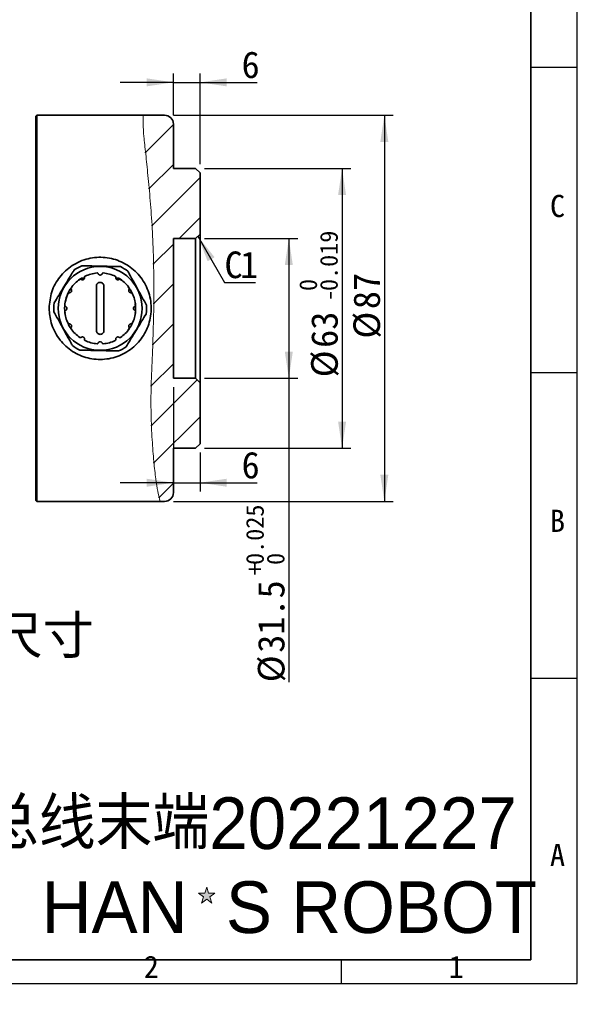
# Model space of a CAD drawing. Header units: millimetres. Extents: x 0 to 297, y 0 to 209.
# Tile 33 of 38: x 234 to 297, y 0 to 111. Entities that reach past the tile are written whole.
import ezdxf

# ---------------------------------------------------------------- set-up
doc = ezdxf.new("R2010")
doc.units = ezdxf.units.MM
for name, color, linetype in [('图层0', 7, 'Continuous'), ('尺寸线', 5, 'Continuous'), ('细实线', 7, 'Continuous')]:
    doc.layers.add(name, color=color, linetype=linetype)
doc.layers.add('粗实线', color=7, linetype='Continuous', lineweight=50)
doc.styles.add('SLDTEXTSTYLE0', font='SIMSUN.TTC')
doc.styles.add('SLDTEXTSTYLE1', font='Algerian')
doc.styles.add('SLDTEXTSTYLE3', font='仿宋_GB2312')
doc.styles.add('SLDTEXTSTYLE4', font='Algerian', dxfattribs={"bigfont": 'bigfont'})
doc.styles.add('SLDTEXTSTYLE5', font='SIMSUN.TTC', dxfattribs={"bigfont": 'bigfont'})
doc.styles.add('SLDTEXTSTYLE6', font='仿宋_GB2312', dxfattribs={"bigfont": 'bigfont'})
doc.dimstyles.new('SLDDIMSTYLE13', dxfattribs={"dimtxt": 3, "dimasz": 3, "dimexe": 0, "dimexo": 0.0625, "dimgap": 0.75, "dimtad": 2, "dimdec": 3, "dimlfac": 2, "dimrnd": 1e-09, "dimzin": 12, "dimdsep": 46, "dimtxsty": 'SLDTEXTSTYLE0', "dimsah": 1, "dimcen": 0.09, "dimadec": 0, "dimazin": 3, "dimtol": 1, "dimtp": 0.025, "dimtfac": 1, "dimtdec": 3, "dimtofl": 0, "dimtmove": 0, "dimatfit": 3, "dimfxl": 0, "dimfrac": 2, "dimtolj": 1, "dimarcsym": 0})
doc.dimstyles.new('SLDDIMSTYLE14', dxfattribs={"dimtxt": 3, "dimasz": 3, "dimexe": 0, "dimexo": 0.0625, "dimgap": 0.75, "dimtad": 2, "dimdec": 3, "dimlfac": 2, "dimrnd": 1e-09, "dimzin": 12, "dimdsep": 46, "dimtxsty": 'SLDTEXTSTYLE0', "dimsah": 1, "dimcen": 0.09, "dimadec": 0, "dimazin": 3, "dimtol": 1, "dimtm": 0.019, "dimtfac": 1, "dimtdec": 3, "dimtofl": 0, "dimtmove": 0, "dimatfit": 3, "dimfxl": 0, "dimfrac": 2, "dimtolj": 1, "dimarcsym": 0})
doc.dimstyles.new('SLDDIMSTYLE15', dxfattribs={"dimtxt": 3, "dimasz": 3, "dimexe": 0, "dimexo": 0.0625, "dimgap": 0.75, "dimtad": 2, "dimlfac": 2, "dimrnd": 1e-09, "dimzin": 12, "dimdsep": 46, "dimtxsty": 'SLDTEXTSTYLE0', "dimsah": 1, "dimcen": 0.09, "dimadec": 0, "dimazin": 3, "dimtfac": 1, "dimtofl": 0, "dimtmove": 0, "dimatfit": 3, "dimfxl": 0, "dimfrac": 2, "dimtolj": 1, "dimtzin": 12, "dimarcsym": 0})
doc.dimstyles.new('SLDDIMSTYLE16', dxfattribs={"dimtxt": 3, "dimasz": 3, "dimexe": 0, "dimexo": 0.0625, "dimgap": 0.75, "dimtad": 2, "dimlfac": 2, "dimrnd": 1e-09, "dimzin": 12, "dimdsep": 46, "dimtxsty": 'SLDTEXTSTYLE0', "dimsah": 1, "dimcen": 0.09, "dimadec": 0, "dimazin": 3, "dimtfac": 1, "dimtmove": 0, "dimatfit": 0, "dimfxl": 0, "dimfrac": 2, "dimtolj": 1, "dimtzin": 12, "dimarcsym": 0})
doc.dimstyles.new('SLDDIMSTYLE8', dxfattribs={"dimtxt": 3, "dimasz": 3, "dimexe": 0, "dimexo": 0.0625, "dimgap": 0.75, "dimtad": 0, "dimtih": 1, "dimtoh": 1, "dimlfac": 3, "dimrnd": 1e-09, "dimzin": 12, "dimdsep": 46, "dimtxsty": 'SLDTEXTSTYLE0', "dimblk1": 'NONE', "dimblk2": 'NONE', "dimsah": 1, "dimcen": 0, "dimadec": 0, "dimazin": 3, "dimtfac": 1, "dimtmove": 0, "dimatfit": 3, "dimldrblk": 'NONE', "dimfxl": 0, "dimfrac": 2, "dimtolj": 1, "dimtzin": 12, "dimarcsym": 0})

# ---------------------------------------------------------------- blocks, each defined once
blk = doc.blocks.new('_D_23')
at = {"layer": '图层0'}
blk.add_line((236.75, 131.3), (257.36, 131.3), dxfattribs=at)
at = {"layer": '图层0', "char_height": 3, "attachment_point": 1}
for s, insert, style in [('贯穿', (250.38, 133.79), 'SLDTEXTSTYLE5'), ('4-', (238.33, 133.79), 'SLDTEXTSTYLE0'), ('%%c', (241.83, 133.79), 'SLDTEXTSTYLE0'), ('6.6', (245.14, 133.79), 'SLDTEXTSTYLE0'), ('圆周均布', (240.86, 130.3), 'SLDTEXTSTYLE5')]:
    blk.add_mtext(s, dxfattribs=dict(at, insert=insert, style=style))
blk = doc.blocks.new('_None')
blk = doc.blocks.new('_D_29')
at = {"layer": '图层0'}
for p, q in [((255.25, 86.25), (265.75, 86.25)), ((264.75, 86.25), (264.75, 70.5)), ((255.25, 70.5), (265.75, 70.5)), ((264.75, 70.5), (264.75, 36.27))]:
    blk.add_line(p, q, dxfattribs=at)
for points in [[(264.75, 86.25), (264.3, 83.25), (265.2, 83.25)], [(264.75, 70.5), (265.2, 73.5), (264.3, 73.5)]]:
    blk.add_solid(points, dxfattribs=at)
at = {"layer": '图层0', "attachment_point": 1, "rotation": 90, "style": 'SLDTEXTSTYLE0'}
for s, insert, char_height in [('0.025', (259.93, 49.48), 2), ('0', (262.26, 49.48), 2), ('+', (259.93, 48.32), 2), ('31.5', (261.26, 39.59), 3), ('%%c', (261.26, 36.27), 3)]:
    blk.add_mtext(s, dxfattribs=dict(at, insert=insert, char_height=char_height))
blk = doc.blocks.new('_D_30')
at = {"layer": '图层0'}
for p, q in [((255.25, 94.13), (271.75, 94.13)), ((270.75, 94.13), (270.75, 62.63)), ((255.25, 62.63), (271.75, 62.63))]:
    blk.add_line(p, q, dxfattribs=at)
for points in [[(270.75, 94.13), (270.3, 91.13), (271.2, 91.13)], [(270.75, 62.63), (271.2, 65.63), (270.3, 65.63)]]:
    blk.add_solid(points, dxfattribs=at)
at = {"layer": '图层0', "attachment_point": 1, "rotation": 90, "style": 'SLDTEXTSTYLE0'}
for s, insert, char_height in [('0.019', (268.26, 80.33), 2), ('0', (265.93, 80.33), 2), ('-', (268.26, 79.16), 2), ('63', (267.26, 73.93), 3), ('%%c', (267.26, 70.61), 3)]:
    blk.add_mtext(s, dxfattribs=dict(at, insert=insert, char_height=char_height))
blk = doc.blocks.new('_D_31')
at = {"layer": '图层0'}
for p, q in [((251.75, 100.13), (276.51, 100.13)), ((275.51, 100.13), (275.51, 56.63)), ((251.75, 56.63), (276.51, 56.63))]:
    blk.add_line(p, q, dxfattribs=at)
for points in [[(275.51, 100.13), (275.06, 97.13), (275.96, 97.13)], [(275.51, 56.63), (275.96, 59.63), (275.06, 59.63)]]:
    blk.add_solid(points, dxfattribs=at)
at = {"layer": '图层0', "char_height": 3, "attachment_point": 1, "rotation": 90, "style": 'SLDTEXTSTYLE0'}
for s, insert in [('87', (272.02, 78.29)), ('%%c', (272.02, 74.97))]:
    blk.add_mtext(s, dxfattribs=dict(at, insert=insert))
blk = doc.blocks.new('_D_32')
at = {"layer": '图层0'}
for p, q in [((251.75, 100.13), (251.75, 104.83)), ((254.75, 94.63), (254.75, 104.83)), ((251.75, 103.83), (245.75, 103.83)), ((251.75, 103.83), (254.75, 103.83)), ((254.75, 103.83), (261.18, 103.83))]:
    blk.add_line(p, q, dxfattribs=at)
for points in [[(251.75, 103.83), (248.75, 104.28), (248.75, 103.38)], [(254.75, 103.83), (257.75, 103.38), (257.75, 104.28)]]:
    blk.add_solid(points, dxfattribs=at)
at = {"layer": '图层0', "insert": (259.43, 107.32), "char_height": 3, "attachment_point": 1, "style": 'SLDTEXTSTYLE0'}
blk.add_mtext('6', dxfattribs=at)
blk = doc.blocks.new('_D_33')
at = {"layer": '图层0'}
for p, q in [((251.75, 69.5), (251.75, 57.74)), ((254.75, 62.13), (254.75, 57.74)), ((251.75, 58.74), (245.75, 58.74)), ((251.75, 58.74), (254.75, 58.74)), ((254.75, 58.74), (261.18, 58.74))]:
    blk.add_line(p, q, dxfattribs=at)
for points in [[(251.75, 58.74), (248.75, 59.19), (248.75, 58.29)], [(254.75, 58.74), (257.75, 58.29), (257.75, 59.19)]]:
    blk.add_solid(points, dxfattribs=at)
at = {"layer": '图层0', "insert": (259.43, 62.23), "char_height": 3, "attachment_point": 1, "style": 'SLDTEXTSTYLE0'}
blk.add_mtext('6', dxfattribs=at)
blk = doc.blocks.new('SW_CHAMFER_DIMENSION_0')
at = {"layer": '图层0', "color": 0}
for p, q in [((-3.01, 5.21), (0, 0)), ((0, 0), (3.49, 0))]:
    blk.add_line(p, q, dxfattribs=at)
blk.add_solid([(-3.01, 5.21), (-1.9, 2.39), (-1.12, 2.84)], dxfattribs=at)
at = {"layer": '图层0', "color": 0, "char_height": 3, "attachment_point": 1, "style": 'SLDTEXTSTYLE0'}
for s, insert in [('C', (0, 3.49)), ('1', (1.75, 3.49))]:
    blk.add_mtext(s, dxfattribs=dict(at, insert=insert))

msp = doc.modelspace()

# ---------------------------------------------------------------- hatches: boundary and pattern name
at = {"linetype": 'Continuous', "lineweight": 18}
h = msp.add_hatch(dxfattribs=at)
h.set_pattern_fill('ANSI31', angle=3e-322, style=0)
edge = h.paths.add_edge_path(flags=0)
edge.add_line((250.26052821, 56.6274945), (250.7495175, 56.62749451))
edge.add_arc((250.7495175, 57.62749451), 1, 270, 360)
edge.add_line((251.7495175, 57.62749451), (251.7495175, 62.62749451))
edge.add_line((251.7495175, 62.62749451), (254.2495175, 62.62749451))
edge.add_line((254.2495175, 62.62749451), (254.7495175, 63.12749451))
edge.add_line((254.7495175, 63.12749451), (254.7495175, 70.00249451))
edge.add_line((254.7495175, 70.00249451), (254.2495175, 70.50249451))
edge.add_line((254.2495175, 70.50249451), (251.7495175, 70.50249451))
edge.add_line((251.7495175, 70.50249451), (251.7495175, 86.25249451))
edge.add_line((251.7495175, 86.25249451), (254.2495175, 86.25249451))
edge.add_line((254.2495175, 86.25249451), (254.7495175, 86.75249451))
edge.add_line((254.7495175, 86.75249451), (254.7495175, 93.62749451))
edge.add_line((254.7495175, 93.62749451), (254.2495175, 94.12749451))
edge.add_line((254.2495175, 94.12749451), (251.7495175, 94.12749451))
edge.add_line((251.7495175, 94.12749451), (251.7495175, 99.12749451))
edge.add_arc((250.7495175, 99.12749451), 1, 0, 90)
edge.add_line((250.7495175, 100.12749451), (248.36275974, 100.12749451))
edge.add_spline(control_points=[(248.36275974, 100.12749451), (248.27774351, 99.10139381), (248.90975964, 93.20005948), (249.60567159, 86.24862049), (249.54683977, 73.62721327), (248.92849152, 66.7083688), (249.82734121, 58.19534455), (250.26052821, 56.6274945)], knot_values=[0.0277355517, 0.0277355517, 0.0277355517, 0.0277355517, 0.056120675, 0.1652518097, 0.2760199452, 0.3979152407, 0.4418940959, 0.4418940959, 0.4418940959, 0.4418940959], weights=[1, 1, 1, 1, 1, 1, 1, 1], degree=3, periodic=0)
h = msp.add_hatch(dxfattribs=at)
h.set_pattern_fill('ANSI31', angle=3e-322, style=0)
edge = h.paths.add_edge_path(flags=0)
edge.add_spline(control_points=[(250.26052821, 56.6274945), (249.82734121, 58.19534455), (248.92849152, 66.7083688), (249.54683977, 73.62721327), (249.60567159, 86.24862049), (248.90975964, 93.20005948), (248.27774351, 99.10139381), (248.36275974, 100.12749451)], knot_values=[0.5581059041, 0.5581059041, 0.5581059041, 0.5581059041, 0.6020847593, 0.7239800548, 0.8347481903, 0.943879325, 0.9722644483, 0.9722644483, 0.9722644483, 0.9722644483], weights=[1, 1, 1, 1, 1, 1, 1, 1], degree=3, periodic=0)
edge.add_spline(control_points=[(248.36275974, 100.12749451), (248.36275974, 100.12749451), (248.35620942, 100.05899376), (248.34873576, 99.92296212), (248.33043429, 99.58984831), (248.32566343, 98.834774), (248.42930253, 97.72299543), (248.53310202, 96.60949632), (248.70598191, 95.10801462), (248.8811331, 93.34306241), (249.05406159, 91.60050765), (249.24187945, 89.5540064), (249.36465783, 87.36437732), (249.48788219, 85.16679474), (249.54356927, 82.76473936), (249.54312638, 80.35842228), (249.54268746, 77.97364358), (249.48173912, 75.51976942), (249.37947707, 73.19610361), (249.27603763, 70.84568448), (249.19313854, 68.5589676), (249.23473317, 66.52801196), (249.27668897, 64.47942075), (249.40656377, 62.63474315), (249.54632169, 61.1462413), (249.68192667, 59.70197048), (249.84822306, 58.55400452), (249.99432367, 57.79058478), (250.14054254, 57.02654709), (250.26052821, 56.62749451), (250.26052821, 56.62749451)], knot_values=[0, 0, 0, 0, 0.005965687, 0.005965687, 0.005965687, 0.0207524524, 0.0207524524, 0.0207524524, 0.0355568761, 0.0355568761, 0.0355568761, 0.0501673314, 0.0501673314, 0.0501673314, 0.0648368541, 0.0648368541, 0.0648368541, 0.0793706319, 0.0793706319, 0.0793706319, 0.0940774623, 0.0940774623, 0.0940774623, 0.1089097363, 0.1089097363, 0.1089097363, 0.1232870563, 0.1232870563, 0.1232870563, 0.1376813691, 0.1376813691, 0.1376813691, 0.1376813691], weights=[1, 1, 1, 1, 1, 1, 1, 1, 1, 1, 1, 1, 1, 1, 1, 1, 1, 1, 1, 1, 1, 1, 1, 1, 1, 1, 1, 1, 1, 1, 1], degree=3, periodic=0)
edge = h.paths.add_edge_path(flags=0)
edge.add_spline(control_points=[(249.225937, 67.06378601), (249.22811776, 66.88718265), (249.23103813, 66.70960483), (249.23454995, 66.53698779), (249.24011768, 66.26331546), (249.24733623, 65.99609035), (249.2549753, 65.75743543), (249.26260874, 65.51895636), (249.27083213, 65.30242559), (249.27810877, 65.12573378), (249.28537824, 64.94921612), (249.2918652, 64.80760002), (249.29633034, 64.71260708), (249.30079548, 64.61761445), (249.30333942, 64.56663442), (249.30347332, 64.56390517), (249.30360736, 64.56117323), (249.30132943, 64.60671474), (249.29707813, 64.69673576), (249.29282367, 64.78682355), (249.28649666, 64.92394158), (249.27931051, 65.09669898), (249.27212699, 65.26939328), (249.26392421, 65.4824628), (249.25623965, 65.71828824), (249.24856138, 65.95392082), (249.24122955, 66.21876553), (249.23550259, 66.49095), (249.22977639, 66.7630986), (249.22552067, 67.05008451), (249.2232034, 67.32815273), (249.22088503, 67.6063527), (249.22043228, 67.88329979), (249.22138529, 68.1360365), (249.22233849, 68.38882361), (249.2246842, 68.62436876), (249.22738731, 68.82316632), (249.23008982, 69.02191936), (249.23318251, 69.18942544), (249.23564602, 69.31182278), (249.23810925, 69.43420611), (249.23998828, 69.51486424), (249.24073297, 69.54711548), (249.24147783, 69.5793736), (249.24110331, 69.56409241), (249.23971595, 69.50253908), (249.23832843, 69.44097859), (249.23589964, 69.33143805), (249.2331606, 69.18299371), (249.23042259, 69.03460481), (249.22732871, 68.84325112), (249.22496353, 68.62476056), (249.22259897, 68.40632769), (249.22094171, 68.15474976), (249.2209049, 67.89084308), (249.22086808, 67.62693427), (249.22248397, 67.34342009), (249.225937, 67.06378601)], knot_values=[0, 0, 0, 0, 0.0010597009, 0.0010597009, 0.0010597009, 0.0027543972, 0.0027543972, 0.0027543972, 0.004447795, 0.004447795, 0.004447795, 0.0061394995, 0.0061394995, 0.0061394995, 0.0078312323, 0.0078312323, 0.0078312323, 0.0095246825, 0.0095246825, 0.0095246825, 0.011219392, 0.011219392, 0.011219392, 0.0129134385, 0.0129134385, 0.0129134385, 0.0146060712, 0.0146060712, 0.0146060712, 0.0162985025, 0.0162985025, 0.0162985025, 0.0179917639, 0.0179917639, 0.0179917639, 0.0196853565, 0.0196853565, 0.0196853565, 0.0213785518, 0.0213785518, 0.0213785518, 0.0230715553, 0.0230715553, 0.0230715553, 0.0247649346, 0.0247649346, 0.0247649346, 0.0264585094, 0.0264585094, 0.0264585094, 0.0281514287, 0.0281514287, 0.0281514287, 0.0298439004, 0.0298439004, 0.0298439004, 0.031536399, 0.031536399, 0.031536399, 0.031536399], weights=[1, 1, 1, 1, 1, 1, 1, 1, 1, 1, 1, 1, 1, 1, 1, 1, 1, 1, 1, 1, 1, 1, 1, 1, 1, 1, 1, 1, 1, 1, 1, 1, 1, 1, 1, 1, 1, 1, 1, 1, 1, 1, 1, 1, 1, 1, 1, 1, 1, 1, 1, 1, 1, 1, 1, 1, 1, 1], degree=3, periodic=0)
edge = h.paths.add_edge_path(flags=0)
edge.add_spline(control_points=[(249.43995869, 62.40271995), (249.44210831, 62.37459593), (249.44428362, 62.34631873), (249.44641249, 62.3188188), (249.44979918, 62.27507085), (249.45314332, 62.2323339), (249.45615803, 62.19413303), (249.45916344, 62.15604996), (249.46192305, 62.121432), (249.4641913, 62.09314128), (249.46645478, 62.06490995), (249.46829001, 62.04220713), (249.46952848, 62.02692149), (249.47076693, 62.01163623), (249.47144194, 62.00334941), (249.47149026, 62.00275537), (249.47153867, 62.0021601), (249.47095902, 62.00927417), (249.46980587, 62.02349888), (249.46864914, 62.03776778), (249.4668839, 62.05958684), (249.4646742, 62.08712119), (249.46245875, 62.11472712), (249.45973601, 62.14884333), (249.45675162, 62.18661582), (249.45376438, 62.22442432), (249.45043304, 62.26694277), (249.44704616, 62.31063846), (249.44366252, 62.35429231), (249.44013023, 62.40032562), (249.43674245, 62.44493345), (249.43336247, 62.48943877), (249.43003354, 62.53374845), (249.42702188, 62.57420587), (249.42401805, 62.61455792), (249.42124688, 62.65218386), (249.41892162, 62.6839721), (249.41660077, 62.7157001), (249.41465974, 62.74248157), (249.41324346, 62.76209188), (249.4118279, 62.78169221), (249.41089707, 62.79466614), (249.41051923, 62.79993066), (249.410141, 62.80520075), (249.41030636, 62.80288957), (249.41100322, 62.7931908), (249.41170166, 62.78347005), (249.41295371, 62.76605905), (249.41466659, 62.74241862), (249.41638398, 62.71871582), (249.418613, 62.68809394), (249.4211842, 62.65311777), (249.42375911, 62.61809101), (249.42674931, 62.57772767), (249.42992015, 62.53539014), (249.43309082, 62.49305481), (249.43653014, 62.44757657), (249.43995869, 62.40271995)], knot_values=[0, 0, 0, 0, 0.0001692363, 0.0001692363, 0.0001692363, 0.000440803, 0.000440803, 0.000440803, 0.0007115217, 0.0007115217, 0.0007115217, 0.000981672, 0.000981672, 0.000981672, 0.0012518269, 0.0012518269, 0.0012518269, 0.0015225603, 0.0015225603, 0.0015225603, 0.0017941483, 0.0017941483, 0.0017941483, 0.0020664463, 0.0020664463, 0.0020664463, 0.0023389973, 0.0023389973, 0.0023389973, 0.0026112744, 0.0026112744, 0.0026112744, 0.0028829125, 0.0028829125, 0.0028829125, 0.0031538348, 0.0031538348, 0.0031538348, 0.0034242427, 0.0034242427, 0.0034242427, 0.003694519, 0.003694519, 0.003694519, 0.0039650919, 0.0039650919, 0.0039650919, 0.0042362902, 0.0042362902, 0.0042362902, 0.0045082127, 0.0045082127, 0.0045082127, 0.004780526, 0.004780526, 0.004780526, 0.0050528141, 0.0050528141, 0.0050528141, 0.0050528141], weights=[1, 1, 1, 1, 1, 1, 1, 1, 1, 1, 1, 1, 1, 1, 1, 1, 1, 1, 1, 1, 1, 1, 1, 1, 1, 1, 1, 1, 1, 1, 1, 1, 1, 1, 1, 1, 1, 1, 1, 1, 1, 1, 1, 1, 1, 1, 1, 1, 1, 1, 1, 1, 1, 1, 1, 1, 1, 1], degree=3, periodic=0)
edge = h.paths.add_edge_path(flags=0)
edge.add_spline(control_points=[(248.7495175, 94.64202348), (248.7530275, 94.60798101), (248.75729402, 94.56656025), (248.76188389, 94.52192176), (248.76607725, 94.48113937), (248.77066013, 94.43650674), (248.77524958, 94.39173135), (248.77982757, 94.34706788), (248.78453816, 94.30103193), (248.78899327, 94.25741762), (248.79342764, 94.21400628), (248.7977303, 94.17180623), (248.80154971, 94.13429083), (248.80535083, 94.09695515), (248.80877702, 94.06324226), (248.81154872, 94.03594217), (248.81431238, 94.00872129), (248.81650077, 93.98713501), (248.81793453, 93.97298723), (248.8193686, 93.95883629), (248.82008696, 93.95174113), (248.8200303, 93.95230057), (248.81997345, 93.95286185), (248.81913477, 93.96114499), (248.81758392, 93.97644668), (248.81602536, 93.99182445), (248.81370407, 94.01471806), (248.81081335, 94.04318458), (248.80790962, 94.07177912), (248.80435032, 94.10679242), (248.80043139, 94.14527367), (248.79650451, 94.18383302), (248.79210732, 94.2269452), (248.78760406, 94.27101514), (248.7831069, 94.31502543), (248.77837971, 94.36120638), (248.7738131, 94.40574339), (248.76926014, 94.45014734), (248.76474179, 94.49413699), (248.76063302, 94.53408521), (248.75652371, 94.57403874), (248.75271114, 94.61104933), (248.7495175, 94.64202348)], knot_values=[0, 0, 0, 0, 0.000297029, 0.000297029, 0.000297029, 0.0005675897, 0.0005675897, 0.0005675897, 0.0008374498, 0.0008374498, 0.0008374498, 0.0011060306, 0.0011060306, 0.0011060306, 0.0013733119, 0.0013733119, 0.0013733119, 0.0016398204, 0.0016398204, 0.0016398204, 0.0019064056, 0.0019064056, 0.0019064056, 0.0021738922, 0.0021738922, 0.0021738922, 0.0024427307, 0.0024427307, 0.0024427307, 0.0027127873, 0.0027127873, 0.0027127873, 0.0029833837, 0.0029833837, 0.0029833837, 0.003253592, 0.003253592, 0.003253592, 0.0035229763, 0.0035229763, 0.0035229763, 0.0037924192, 0.0037924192, 0.0037924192, 0.0037924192], weights=[1, 1, 1, 1, 1, 1, 1, 1, 1, 1, 1, 1, 1, 1, 1, 1, 1, 1, 1, 1, 1, 1, 1, 1, 1, 1, 1, 1, 1, 1, 1, 1, 1, 1, 1, 1, 1, 1, 1, 1, 1, 1, 1], degree=3, periodic=0)
edge = h.paths.add_edge_path(flags=0)
edge.add_spline(control_points=[(248.9995175, 92.11844756), (249.00067678, 92.10608734), (249.00198105, 92.09216879), (249.00342543, 92.07673285), (249.01127684, 91.99282571), (249.02352554, 91.86145293), (249.03886648, 91.69371295), (249.05425218, 91.52548345), (249.07316229, 91.31600842), (249.09360912, 91.08282792), (249.11406034, 90.8495973), (249.13659492, 90.58619747), (249.15895135, 90.31445444), (249.18126349, 90.04324976), (249.20399395, 89.75626361), (249.2250891, 89.47715122), (249.24613146, 89.19873737), (249.2661201, 88.92051724), (249.28357472, 88.66545632), (249.30099757, 88.41085958), (249.31639001, 88.17235906), (249.32893767, 87.96972366), (249.34147383, 87.767274), (249.35154257, 87.59506705), (249.3588282, 87.4674203), (249.3661122, 87.33980191), (249.37083796, 87.2532136), (249.37293229, 87.21486454), (249.37502741, 87.17650113), (249.37455449, 87.18535686), (249.37151845, 87.24069363), (249.36847898, 87.29609269), (249.36277559, 87.39960972), (249.3545096, 87.54260235), (249.34622667, 87.685888), (249.33511576, 87.87277784), (249.32156963, 88.08764207), (249.30798913, 88.30305128), (249.29155682, 88.5525461), (249.2732202, 88.81527266), (249.25485471, 89.07841275), (249.23405682, 89.36211483), (249.21245593, 89.64278125), (249.19087499, 89.92318831), (249.16790494, 90.20830912), (249.14568084, 90.47459584), (249.12353211, 90.73997938), (249.10153617, 90.99394664), (249.08191012, 91.21559182), (249.06234116, 91.43659235), (249.04461117, 91.6315062), (249.03056878, 91.78418458), (249.01652476, 91.9368806), (249.00579535, 92.05151348), (248.9995175, 92.11844756)], knot_values=[0, 0, 0, 0, 0.0003097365, 0.0003097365, 0.0003097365, 0.0020170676, 0.0020170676, 0.0020170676, 0.0037293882, 0.0037293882, 0.0037293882, 0.005441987, 0.005441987, 0.005441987, 0.0071510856, 0.0071510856, 0.0071510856, 0.0088558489, 0.0088558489, 0.0088558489, 0.0105575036, 0.0105575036, 0.0105575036, 0.0122576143, 0.0122576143, 0.0122576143, 0.013957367, 0.013957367, 0.013957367, 0.0156577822, 0.0156577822, 0.0156577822, 0.0173601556, 0.0173601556, 0.0173601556, 0.0190660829, 0.0190660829, 0.0190660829, 0.0207763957, 0.0207763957, 0.0207763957, 0.022489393, 0.022489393, 0.022489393, 0.024200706, 0.024200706, 0.024200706, 0.0259060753, 0.0259060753, 0.0259060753, 0.0276064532, 0.0276064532, 0.0276064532, 0.029307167, 0.029307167, 0.029307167, 0.029307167], weights=[1, 1, 1, 1, 1, 1, 1, 1, 1, 1, 1, 1, 1, 1, 1, 1, 1, 1, 1, 1, 1, 1, 1, 1, 1, 1, 1, 1, 1, 1, 1, 1, 1, 1, 1, 1, 1, 1, 1, 1, 1, 1, 1, 1, 1, 1, 1, 1, 1, 1, 1, 1, 1, 1, 1], degree=3, periodic=0)
at = {"layer": '尺寸线'}
msp.add_hatch(color=256, dxfattribs=at).paths.add_polyline_path([(256.07407298, 11.40903615), (255.85404927, 12.08619949), (256.43007882, 12.50470945), (255.71806714, 12.50470945), (255.49804343, 13.1818728), (255.27801972, 12.50470945), (254.56600804, 12.50470945), (255.14203759, 12.08619949), (254.92201388, 11.40903615), (255.49804343, 11.82754611)], flags=0)

# ---------------------------------------------------------------- linework, layer by layer
at = {"color": 7, "linetype": 'Continuous', "lineweight": 35}
for p, q in [((236.3495175, 100.12749451), (236.2495175, 100.02749451)), ((236.2495175, 78.37749451), (236.2495175, 100.02749451)), ((248.36275974, 100.12749451), (236.3495175, 100.12749451)), ((236.3495175, 100.12749451), (236.3495175, 78.37749451)), ((250.7495175, 100.12749451), (248.36275974, 100.12749451)), ((251.7495175, 99.12749451), (251.7495175, 94.12749451)), ((251.7495175, 94.12749451), (254.2495175, 94.12749451)), ((254.2495175, 94.12749451), (254.7495175, 93.62749451)), ((254.7495175, 93.62749451), (254.7495175, 86.75249451)), ((254.7495175, 86.75249451), (254.2495175, 86.25249451)), ((254.7495175, 86.75249451), (254.7495175, 70.00249451)), ((251.7495175, 86.25249451), (254.2495175, 86.25249451)), ((251.7495175, 86.25249451), (251.7495175, 70.50249451)), ((254.2495175, 70.50249451), (254.2495175, 86.25249451)), ((241.39238868, 81.777491), (241.10284263, 81.54943948)), ((245.60664528, 81.77748911), (245.92530108, 81.52033077)), ((236.2495175, 56.72749451), (236.2495175, 78.37749451)), ((236.3495175, 78.37749451), (236.3495175, 56.62749451)), ((241.16813884, 75.14025332), (241.23899579, 75.07750656)), ((245.83089616, 75.14025332), (245.76003921, 75.07750656)), ((254.2495175, 70.50249451), (251.7495175, 70.50249451)), ((254.2495175, 70.50249451), (254.7495175, 70.00249451)), ((254.7495175, 70.00249451), (254.7495175, 63.12749451)), ((254.2495175, 62.62749451), (251.7495175, 62.62749451)), ((251.7495175, 62.62749451), (251.7495175, 57.62749451)), ((254.7495175, 63.12749451), (254.2495175, 62.62749451)), ((236.2495175, 56.72749451), (236.3495175, 56.62749451)), ((236.3495175, 56.62749451), (250.26052821, 56.62749451)), ((250.26052821, 56.6274945), (250.7495175, 56.62749451))]:
    msp.add_line(p, q, dxfattribs=at)
msp.add_circle((243.4995175, 78.37749451), 4.725, dxfattribs=at)
for centre, radius, start, end in [((250.7495175, 99.12749451), 1, 360, 90), ((243.4995175, 78.37749451), 5.225, 113.3853682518, 124.1454135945), ((243.4995175, 78.37749451), 4, 94.8670653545, 115.1329346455), ((243.4995175, 78.37749451), 4, 64.8670653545, 85.1329346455), ((243.4995175, 78.37749451), 5.225, 53.3853682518, 64.1454135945), ((243.4995175, 78.37749451), 4, 124.8670653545, 145.1329346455), ((243.4995175, 78.37749451), 4, 34.8670653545, 55.1329346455), ((243.4995175, 78.37749451), 4, 154.8670653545, 175.1329346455), ((243.4995175, 78.37749451), 4, 4.8670653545, 25.1329346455), ((243.4995175, 78.37749451), 5.225, 173.3853682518, 184.1454135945), ((243.4995175, 78.37749451), 5.225, 353.3853682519, 4.1454135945), ((243.4995175, 78.37749451), 4, 184.8670653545, 205.1329346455), ((243.4995175, 78.37749451), 4, 334.8670653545, 355.1329346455), ((243.4995175, 78.37749451), 4, 214.8670653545, 235.1329346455), ((243.4995175, 78.37749451), 4, 304.8670653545, 325.1329346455), ((243.4995175, 78.37749451), 4, 244.8670653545, 265.1329346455), ((243.4995175, 78.37749451), 4, 274.8670653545, 295.1329346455), ((243.4995175, 78.37749451), 5.225, 233.3853682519, 244.1454135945), ((243.4995175, 78.37749451), 5.225, 293.3853682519, 304.1454135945), ((250.7495175, 57.62749451), 1, 270, 0)]:
    msp.add_arc(centre, radius, start, end, dxfattribs=at)
at = {"color": 7, "linetype": 'Continuous', "lineweight": 18}
msp.add_open_spline([(250.26052821, 56.6274945), (250.24445426, 56.68272042), (250.21184542, 56.79475595), (250.00018104, 57.6942445), (249.76416485, 59.11569125), (249.54060785, 61.0687527), (249.34623618, 63.54103017), (249.21197685, 66.43264194), (249.21862126, 69.68496463), (249.38240757, 73.1245503), (249.5174095, 76.72887495), (249.55600828, 80.34444683), (249.51730546, 83.94927263), (249.38294719, 87.37179846), (249.1491831, 90.56477224), (248.87894085, 93.39958582), (248.62630886, 95.8501716), (248.40966184, 97.799314), (248.31882179, 99.20371827), (248.3500444, 99.99738356), (248.35884368, 100.08742304), (248.36275974, 100.12749451)], degree=3, knots=[0, 0, 0, 0, 0.0515382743, 0.1045544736, 0.1560799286, 0.2090090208, 0.2620704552, 0.3166915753, 0.3692831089, 0.4234521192, 0.4754758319, 0.528980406, 0.581459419, 0.6354705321, 0.6877767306, 0.7415623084, 0.7945273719, 0.8490287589, 0.9018936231, 0.9563384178, 1, 1, 1, 1], dxfattribs=at)
at = {"color": 7, "linetype": 'Continuous', "lineweight": 35}
for points, knots in [([(237.7495175, 78.37749451), (237.81091038, 79.01183979), (237.933648, 80.28003285), (238.88684352, 81.97507332), (240.06915146, 83.07236309), (241.21536967, 83.68345221), (242.44572237, 84.09541985), (244.067824, 84.20613095), (245.92293821, 83.70488648), (247.51760273, 82.6384414), (248.5006824, 81.34429353), (249.00076474, 80.13995898), (249.29104261, 78.88136303), (249.24763662, 77.26362803), (248.57755013, 75.46615888), (247.36104268, 73.9721089), (245.97023384, 73.11301881), (244.7214532, 72.73178235), (243.44855062, 72.56518975), (241.85093193, 72.76087869), (240.12821721, 73.59162819), (238.97898264, 74.72035789), (238.31689295, 75.83062099), (237.86403316, 76.9512673), (237.79353356, 77.82929954), (237.7495175, 78.37749451)], [0, 0, 0, 0, 0.0523945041, 0.1047479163, 0.158178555, 0.1854376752, 0.2126919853, 0.2657861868, 0.3174405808, 0.3696836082, 0.4235957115, 0.4507590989, 0.4779182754, 0.5304979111, 0.5822060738, 0.6349248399, 0.6890937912, 0.7161114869, 0.7431254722, 0.7952238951, 0.8469505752, 0.9001824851, 0.9274431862, 0.9546995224, 1, 1, 1, 1]), ([(245.77808068, 83.07949141), (245.45815635, 83.0863862), (244.80857831, 83.10038547), (243.79571443, 83.12221403), (242.78757291, 83.14394082), (242.0085879, 83.16072898), (241.56246782, 83.17034347), (241.42564442, 83.17329219)], [0, 0, 0, 0, 0.22836771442, 0.46368043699, 0.67849487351, 0.90139554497, 1, 1, 1, 1]), ([(240.56675033, 82.70178655), (240.49976926, 82.59133829), (240.27153081, 82.21498506), (239.86413121, 81.54320447), (239.34154889, 80.68149363), (238.82318533, 79.82673929), (238.4846361, 79.26848936), (238.31663021, 78.99145647), (238.30929833, 78.97936658)], [0, 0, 0, 0, 0.0931237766, 0.3173199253, 0.5410271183, 0.7651001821, 0.9897488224, 1, 1, 1, 1]), ([(243.26316582, 82.29602129), (243.25836131, 82.30647907), (243.24874695, 82.32740624), (243.22182476, 82.35024082), (243.19095869, 82.36309438), (243.16975939, 82.36307859), (243.16014073, 82.36307143)], [0, 0, 0, 0, 0.2646085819, 0.5295111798, 0.786527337, 1, 1, 1, 1]), ([(243.26316582, 82.29602129), (243.26450603, 82.29231581), (243.2757347, 82.26127007), (243.30923445, 82.20752686), (243.37854893, 82.15298586), (243.46050879, 82.12579763), (243.54430105, 82.12702216), (243.62184494, 82.15446211), (243.68641673, 82.20499079), (243.72114007, 82.25683394), (243.73326723, 82.28909871), (243.73586918, 82.29602129)], [0, 0, 0, 0, 0.0196109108, 0.1643066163, 0.3055402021, 0.4405825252, 0.5705278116, 0.6986198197, 0.8285684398, 0.9632184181, 1, 1, 1, 1]), ([(243.83889427, 82.36307143), (243.82793673, 82.36296123), (243.80602866, 82.3627409), (243.77579278, 82.34906689), (243.75011997, 82.32697247), (243.74074832, 82.30661826), (243.73586918, 82.29602129)], [0, 0, 0, 0, 0.2426144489, 0.485073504, 0.7319149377, 1, 1, 1, 1]), ([(248.71084785, 78.75519936), (248.55685675, 79.03570935), (248.24419146, 79.60526007), (247.75666361, 80.4933402), (247.2714088, 81.37727976), (246.89645527, 82.06029465), (246.68172162, 82.45145321), (246.61586358, 82.57142012)], [0, 0, 0, 0, 0.2283677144, 0.463680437, 0.6784948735, 0.901395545, 1, 1, 1, 1]), ([(241.33556755, 81.65286241), (241.32617783, 81.65951685), (241.30738797, 81.67283314), (241.27265538, 81.67914737), (241.2394978, 81.67484584), (241.22114656, 81.66423252), (241.21282014, 81.65941699)], [0, 0, 0, 0, 0.2646085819, 0.5295111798, 0.786527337, 1, 1, 1, 1]), ([(241.33556755, 81.65286241), (241.33858094, 81.65032347), (241.36382813, 81.62905141), (241.41971137, 81.59925829), (241.50700997, 81.58668164), (241.5915834, 81.60411588), (241.66353737, 81.64707248), (241.71697236, 81.70960812), (241.74762884, 81.78565313), (241.75177856, 81.84791229), (241.7461486, 81.88191798), (241.74494066, 81.88921409)], [0, 0, 0, 0, 0.0196109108, 0.1643066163, 0.3055402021, 0.4405825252, 0.5705278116, 0.6986198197, 0.8285684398, 0.9632184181, 1, 1, 1, 1]), ([(241.73986832, 81.77749451), (241.72953928, 81.77749451), (241.61271748, 81.77749451), (241.49745863, 81.77749451), (241.39239063, 81.77749451)], [0, 0, 0, 0, 0.0884170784, 1, 1, 1, 1]), ([(241.80063794, 81.99879375), (241.79120353, 81.99321955), (241.77234076, 81.98207471), (241.75299272, 81.95511472), (241.74180662, 81.92314399), (241.74386764, 81.9008309), (241.74494066, 81.88921409)], [0, 0, 0, 0, 0.2426144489, 0.485073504, 0.7319149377, 1, 1, 1, 1]), ([(243.0745175, 80.87749451), (243.07933573, 80.92592299), (243.08897696, 81.02282788), (243.16433696, 81.15156792), (243.27497554, 81.24818584), (243.41123932, 81.30149874), (243.55551592, 81.30677207), (243.69243706, 81.26494976), (243.8082325, 81.1809941), (243.89039258, 81.06333841), (243.92191414, 80.9556048), (243.92400795, 80.89278288), (243.9245175, 80.87749451)], [0, 0, 0, 0, 0.1098312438, 0.2197711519, 0.3287175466, 0.4357269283, 0.5410065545, 0.6454986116, 0.7504354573, 0.8568444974, 0.9651615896, 1, 1, 1, 1]), ([(245.25409434, 81.88921409), (245.25516239, 81.90067304), (245.2572997, 81.92360368), (245.24540169, 81.9568401), (245.22509767, 81.98340465), (245.20673064, 81.99399063), (245.19839706, 81.99879375)], [0, 0, 0, 0, 0.2646085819, 0.5295111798, 0.786527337, 1, 1, 1, 1]), ([(245.25409434, 81.88921409), (245.25340225, 81.88533494), (245.24760369, 81.8528342), (245.24974372, 81.78954135), (245.28250132, 81.70765021), (245.33988653, 81.64312459), (245.41306502, 81.60228893), (245.49393997, 81.58728068), (245.57512512, 81.5987539), (245.63111799, 81.62628972), (245.6577528, 81.64816825), (245.66346745, 81.65286241)], [0, 0, 0, 0, 0.01961091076, 0.16430661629, 0.30554020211, 0.44058252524, 0.5705278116, 0.69861981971, 0.82856843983, 0.96321841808, 1, 1, 1, 1]), ([(245.60664524, 81.77749451), (245.51319402, 81.77749451), (245.39842214, 81.77749451), (245.281604, 81.77749451), (245.25990322, 81.77749451)], [0, 0, 0, 0, 0.8142344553, 1, 1, 1, 1]), ([(245.78621486, 81.65941699), (245.77667026, 81.66480032), (245.75758715, 81.67556354), (245.7245651, 81.67883944), (245.69128459, 81.67254152), (245.67299139, 81.65960008), (245.66346745, 81.65286241)], [0, 0, 0, 0, 0.2426144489, 0.485073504, 0.7319149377, 1, 1, 1, 1]), ([(240.31897226, 80.76556911), (240.25260076, 80.68730453), (239.99285419, 80.38101407), (239.69732468, 79.72920991), (239.5841108, 79.14275407), (239.527506, 78.8495372)], [0, 0, 0, 0, 0.1464808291, 0.5732564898, 1, 1, 1, 1]), ([(239.98779792, 80.13207134), (239.97633896, 80.1331394), (239.95340832, 80.13527671), (239.9201719, 80.1233787), (239.89360736, 80.10307468), (239.88302138, 80.08470765), (239.87821825, 80.07637407)], [0, 0, 0, 0, 0.2646085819, 0.5295111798, 0.786527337, 1, 1, 1, 1]), ([(239.98779792, 80.13207134), (239.99167706, 80.13137925), (240.0241778, 80.1255807), (240.08747066, 80.12772073), (240.16936179, 80.16047833), (240.23388741, 80.21786354), (240.27472308, 80.29104203), (240.28973132, 80.37191698), (240.2782581, 80.45310213), (240.25072229, 80.50909499), (240.22884375, 80.53572981), (240.2241496, 80.54144446)], [0, 0, 0, 0, 0.0196109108, 0.1643066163, 0.3055402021, 0.4405825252, 0.5705278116, 0.6986198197, 0.8285684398, 0.9632184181, 1, 1, 1, 1]), ([(240.21759502, 80.66419187), (240.21221168, 80.65464726), (240.20144846, 80.63556416), (240.19817256, 80.60254211), (240.20447048, 80.56926159), (240.21741192, 80.5509684), (240.2241496, 80.54144446)], [0, 0, 0, 0, 0.2426144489, 0.485073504, 0.7319149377, 1, 1, 1, 1]), ([(243.0745175, 75.87749451), (243.0745175, 76.71208456), (243.0745175, 78.37879289), (243.0745175, 80.04541785), (243.0745175, 80.87749451)], [0, 0, 0, 0, 0.500741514, 1, 1, 1, 1]), ([(243.9245175, 80.87749451), (243.9245175, 80.04290445), (243.9245175, 78.37619612), (243.9245175, 76.70957116), (243.9245175, 75.87749451)], [0, 0, 0, 0, 0.500741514, 1, 1, 1, 1]), ([(246.63941798, 80.80621387), (246.76043063, 80.66432233), (246.99579061, 80.38835456), (247.11536158, 80.04617424), (247.17345397, 79.87992929)], [0, 0, 0, 0, 0.5141598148, 1, 1, 1, 1]), ([(246.7748854, 80.54144446), (246.77234646, 80.53843106), (246.7510744, 80.51318388), (246.72128129, 80.45730064), (246.70870464, 80.37000204), (246.72613887, 80.2854286), (246.76909547, 80.21347464), (246.83163111, 80.16003964), (246.90767612, 80.12938317), (246.96993528, 80.12523345), (247.00394097, 80.1308634), (247.01123708, 80.13207134)], [0, 0, 0, 0, 0.0196109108, 0.1643066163, 0.3055402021, 0.4405825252, 0.5705278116, 0.6986198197, 0.8285684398, 0.9632184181, 1, 1, 1, 1]), ([(246.7748854, 80.54144446), (246.78153985, 80.55083417), (246.79485613, 80.56962404), (246.80117036, 80.60435663), (246.79686883, 80.63751421), (246.78625551, 80.65586545), (246.78143998, 80.66419187)], [0, 0, 0, 0, 0.2646085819, 0.5295111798, 0.786527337, 1, 1, 1, 1]), ([(247.12081675, 80.07637407), (247.11524254, 80.08580847), (247.1040977, 80.10467125), (247.07713771, 80.12401929), (247.04516698, 80.13520539), (247.02285389, 80.13314437), (247.01123708, 80.13207134)], [0, 0, 0, 0, 0.2426144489, 0.485073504, 0.7319149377, 1, 1, 1, 1]), ([(247.43294667, 78.91148935), (247.46255619, 78.76418893), (247.53299572, 78.41376886), (247.47168807, 78.06032942), (247.43615132, 77.8554596)], [0, 0, 0, 0, 0.420353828, 1, 1, 1, 1]), ([(238.28818715, 77.99978965), (238.44217824, 77.71927966), (238.75484354, 77.14972894), (239.24237139, 76.26164881), (239.7276262, 75.37770925), (240.10257973, 74.69469436), (240.31731338, 74.3035358), (240.38317141, 74.18356889)], [0, 0, 0, 0, 0.2283677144, 0.463680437, 0.6784948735, 0.901395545, 1, 1, 1, 1]), ([(239.52065929, 78.60485881), (239.51292092, 78.55961438), (239.47041826, 78.31111128), (239.52128122, 78.06046843), (239.56288368, 77.8554596)], [0, 0, 0, 0, 0.1820678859, 1, 1, 1, 1]), ([(239.58099071, 78.14114283), (239.57053294, 78.13633832), (239.54960576, 78.12672396), (239.52677119, 78.09980177), (239.51391763, 78.0689357), (239.51393341, 78.0477364), (239.51394058, 78.03811774)], [0, 0, 0, 0, 0.2646085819, 0.5295111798, 0.786527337, 1, 1, 1, 1]), ([(239.51394058, 78.71687127), (239.51405077, 78.70591373), (239.5142711, 78.68400567), (239.52794512, 78.65376978), (239.55003953, 78.62809697), (239.57039374, 78.61872533), (239.58099071, 78.61384618)], [0, 0, 0, 0, 0.2426144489, 0.485073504, 0.7319149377, 1, 1, 1, 1]), ([(239.58099071, 78.14114283), (239.5846962, 78.14248303), (239.61574194, 78.15371171), (239.66948515, 78.18721145), (239.72402615, 78.25652594), (239.75121437, 78.3384858), (239.74998985, 78.42227806), (239.72254989, 78.49982194), (239.67202122, 78.56439374), (239.62017807, 78.59911707), (239.5879133, 78.61124423), (239.58099071, 78.61384618)], [0, 0, 0, 0, 0.0196109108, 0.1643066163, 0.3055402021, 0.4405825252, 0.5705278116, 0.6986198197, 0.8285684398, 0.9632184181, 1, 1, 1, 1]), ([(246.43228467, 74.05320246), (246.49926574, 74.16365072), (246.72750418, 74.54000395), (247.13490379, 75.21178454), (247.6574861, 76.07349538), (248.17584967, 76.92824972), (248.5143989, 77.48649965), (248.68240478, 77.76353255), (248.68973667, 77.77562244)], [0, 0, 0, 0, 0.0931237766, 0.3173199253, 0.5410271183, 0.7651001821, 0.9897488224, 1, 1, 1, 1]), ([(247.41804428, 78.61384618), (247.4143388, 78.61250598), (247.38329306, 78.60127731), (247.32954985, 78.56777756), (247.27500885, 78.49846308), (247.24782063, 78.41650322), (247.24904515, 78.33271095), (247.2764851, 78.25516707), (247.32701378, 78.19059528), (247.37885693, 78.15587194), (247.4111217, 78.14374478), (247.41804428, 78.14114283)], [0, 0, 0, 0, 0.0196109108, 0.1643066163, 0.3055402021, 0.4405825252, 0.5705278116, 0.6986198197, 0.8285684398, 0.9632184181, 1, 1, 1, 1]), ([(247.41804428, 78.61384618), (247.42850206, 78.61865069), (247.44942923, 78.62826505), (247.47226381, 78.65518724), (247.48511737, 78.68605331), (247.48510158, 78.70725261), (247.48509442, 78.71687127)], [0, 0, 0, 0, 0.2646085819, 0.5295111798, 0.786527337, 1, 1, 1, 1]), ([(247.48509442, 78.03811774), (247.48498422, 78.04907528), (247.4847639, 78.07098334), (247.47108988, 78.10121923), (247.44899546, 78.12689204), (247.42864125, 78.13626369), (247.41804428, 78.14114283)], [0, 0, 0, 0, 0.2426144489, 0.485073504, 0.7319149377, 1, 1, 1, 1]), ([(239.83413399, 76.84313963), (239.86604715, 76.74468386), (239.97404475, 76.41149874), (240.197207, 76.13734961), (240.35442509, 75.94421119)], [0, 0, 0, 0, 0.2954987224, 1, 1, 1, 1]), ([(239.87821825, 76.67861495), (239.88379246, 76.66918054), (239.89493729, 76.65031776), (239.92189729, 76.63096973), (239.95386802, 76.61978363), (239.9761811, 76.62184465), (239.98779792, 76.62291767)], [0, 0, 0, 0, 0.2426144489, 0.485073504, 0.7319149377, 1, 1, 1, 1]), ([(240.2241496, 76.21354456), (240.22668854, 76.21655795), (240.2479606, 76.24180514), (240.27775371, 76.29768837), (240.29033036, 76.38498698), (240.27289612, 76.46956041), (240.22993952, 76.54151438), (240.16740389, 76.59494937), (240.09135887, 76.62560585), (240.02909972, 76.62975557), (239.99509403, 76.62412561), (239.98779792, 76.62291767)], [0, 0, 0, 0, 0.0196109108, 0.1643066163, 0.3055402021, 0.4405825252, 0.5705278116, 0.6986198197, 0.8285684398, 0.9632184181, 1, 1, 1, 1]), ([(247.164901, 76.84313963), (247.13311082, 76.74462082), (247.02933645, 76.4230206), (246.81447284, 76.15836721), (246.66543042, 75.97478758)], [0, 0, 0, 0, 0.3063393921, 1, 1, 1, 1]), ([(247.01123708, 76.62291767), (247.00735794, 76.62360976), (246.9748572, 76.62940831), (246.91156434, 76.62726829), (246.82967321, 76.59451068), (246.76514758, 76.53712548), (246.72431192, 76.46394699), (246.70930368, 76.38307204), (246.7207769, 76.30188689), (246.74831271, 76.24589402), (246.77019124, 76.2192592), (246.7748854, 76.21354456)], [0, 0, 0, 0, 0.0196109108, 0.1643066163, 0.3055402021, 0.4405825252, 0.5705278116, 0.6986198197, 0.8285684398, 0.9632184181, 1, 1, 1, 1]), ([(247.01123708, 76.62291767), (247.02269603, 76.62184961), (247.04562668, 76.6197123), (247.07886309, 76.63161032), (247.10542764, 76.65191433), (247.11601362, 76.67028136), (247.12081675, 76.67861495)], [0, 0, 0, 0, 0.2646085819, 0.5295111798, 0.786527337, 1, 1, 1, 1]), ([(240.2241496, 76.21354456), (240.21749515, 76.20415484), (240.20417887, 76.18536497), (240.19786464, 76.15063239), (240.20216616, 76.11747481), (240.21277949, 76.09912357), (240.21759502, 76.09079714)], [0, 0, 0, 0, 0.2646085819, 0.5295111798, 0.786527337, 1, 1, 1, 1]), ([(243.9245175, 75.87749451), (243.91969927, 75.82906602), (243.91005804, 75.73216113), (243.83469804, 75.60342109), (243.72405946, 75.50680317), (243.58779568, 75.45349027), (243.44351908, 75.44821694), (243.30659794, 75.49003926), (243.1908025, 75.57399491), (243.10864241, 75.69165061), (243.07712086, 75.79938422), (243.07502705, 75.86220613), (243.0745175, 75.87749451)], [0, 0, 0, 0, 0.1098312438, 0.2197711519, 0.3287175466, 0.4357269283, 0.5410065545, 0.6454986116, 0.7504354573, 0.8568444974, 0.9651615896, 1, 1, 1, 1]), ([(246.78143998, 76.09079714), (246.78682331, 76.10034175), (246.79758654, 76.11942485), (246.80086243, 76.15244691), (246.79456452, 76.18572742), (246.78162308, 76.20402061), (246.7748854, 76.21354456)], [0, 0, 0, 0, 0.2426144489, 0.485073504, 0.7319149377, 1, 1, 1, 1]), ([(241.21282014, 75.09557203), (241.22236474, 75.09018869), (241.24144784, 75.07942547), (241.2744699, 75.07614957), (241.30775041, 75.08244749), (241.3260436, 75.09538893), (241.33556755, 75.1021266)], [0, 0, 0, 0, 0.2426144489, 0.485073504, 0.7319149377, 1, 1, 1, 1]), ([(241.74494066, 74.86577493), (241.74563275, 74.86965407), (241.75143131, 74.90215481), (241.74929128, 74.96544767), (241.71653368, 75.0473388), (241.65914847, 75.11186442), (241.58596998, 75.15270009), (241.50509503, 75.16770833), (241.42390988, 75.15623511), (241.36791701, 75.12869929), (241.3412822, 75.10682076), (241.33556755, 75.1021266)], [0, 0, 0, 0, 0.0196109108, 0.1643066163, 0.3055402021, 0.4405825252, 0.5705278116, 0.6986198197, 0.8285684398, 0.9632184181, 1, 1, 1, 1]), ([(241.74494066, 74.86577493), (241.7438726, 74.85431597), (241.7417353, 74.83138533), (241.75363331, 74.79814891), (241.77393733, 74.77158437), (241.79230435, 74.76099839), (241.80063794, 74.75619526)], [0, 0, 0, 0, 0.26460858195, 0.52951117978, 0.78652733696, 1, 1, 1, 1]), ([(243.16014073, 74.39191758), (243.17109827, 74.39202778), (243.19300633, 74.39224811), (243.22324222, 74.40592213), (243.24891503, 74.42801654), (243.25828668, 74.44837075), (243.26316582, 74.45896772)], [0, 0, 0, 0, 0.2426144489, 0.485073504, 0.7319149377, 1, 1, 1, 1]), ([(243.73586918, 74.45896772), (243.73452897, 74.4626732), (243.7233003, 74.49371895), (243.68980055, 74.54746215), (243.62048607, 74.60200315), (243.53852621, 74.62919138), (243.45473394, 74.62796686), (243.37719006, 74.6005269), (243.31261827, 74.54999823), (243.27789493, 74.49815508), (243.26576777, 74.4658903), (243.26316582, 74.45896772)], [0, 0, 0, 0, 0.0196109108, 0.1643066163, 0.3055402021, 0.4405825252, 0.5705278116, 0.6986198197, 0.8285684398, 0.9632184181, 1, 1, 1, 1]), ([(243.73586918, 74.45896772), (243.74067369, 74.44850994), (243.75028805, 74.42758277), (243.77721024, 74.4047482), (243.8080763, 74.39189464), (243.82927561, 74.39191042), (243.83889427, 74.39191758)], [0, 0, 0, 0, 0.26460858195, 0.52951117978, 0.78652733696, 1, 1, 1, 1]), ([(245.19839706, 74.75619526), (245.20783147, 74.76176946), (245.22669424, 74.7729143), (245.24604228, 74.79987429), (245.25722838, 74.83184502), (245.25516736, 74.85415811), (245.25409434, 74.86577493)], [0, 0, 0, 0, 0.2426144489, 0.485073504, 0.7319149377, 1, 1, 1, 1]), ([(245.66346745, 75.1021266), (245.66045406, 75.10466554), (245.63520687, 75.12593761), (245.57932363, 75.15573072), (245.49202503, 75.16830737), (245.4074516, 75.15087313), (245.33549763, 75.10791653), (245.28206263, 75.04538089), (245.25140616, 74.96933588), (245.24725644, 74.90707673), (245.2528864, 74.87307103), (245.25409434, 74.86577493)], [0, 0, 0, 0, 0.0196109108, 0.1643066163, 0.3055402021, 0.4405825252, 0.5705278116, 0.6986198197, 0.8285684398, 0.9632184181, 1, 1, 1, 1]), ([(245.66346745, 75.1021266), (245.67285716, 75.09547216), (245.69164703, 75.08215588), (245.72637962, 75.07584165), (245.7595372, 75.08014317), (245.77788844, 75.09075649), (245.78621486, 75.09557203)], [0, 0, 0, 0, 0.2646085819, 0.5295111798, 0.786527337, 1, 1, 1, 1]), ([(241.22095432, 73.67549761), (241.54087865, 73.66860281), (242.19045669, 73.65460354), (243.20332057, 73.63277498), (244.21146209, 73.61104819), (244.99044709, 73.59426003), (245.43656717, 73.58464555), (245.57339058, 73.58169682)], [0, 0, 0, 0, 0.2283677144, 0.463680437, 0.6784948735, 0.901395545, 1, 1, 1, 1])]:
    msp.add_open_spline(points, degree=3, knots=knots, dxfattribs=at)
at = {"layer": '图层0'}
for p, q in [((292, 105.55012031), (297.24653265, 105.55012031)), ((292, 71.14512031), (297.24653265, 71.14512031)), ((292, 36.74012031), (297.24653265, 36.74012031)), ((270.63930973, 5), (270.63930973, 2.33512031))]:
    msp.add_line(p, q, dxfattribs=at)
at = {"layer": '尺寸线', "color": 7, "linetype": 'Continuous', "lineweight": 18}
for p, q in [((254.56600804, 12.50470945), (255.27801972, 12.50470945)), ((255.14203759, 12.08619949), (254.56600804, 12.50470945)), ((255.27801972, 12.50470945), (255.49804343, 13.1818728)), ((255.49804343, 13.1818728), (255.71806714, 12.50470945)), ((255.71806714, 12.50470945), (256.43007882, 12.50470945)), ((255.85404927, 12.08619949), (256.43007882, 12.50470945)), ((254.92201388, 11.40903615), (255.14203759, 12.08619949)), ((254.92201388, 11.40903615), (255.49804343, 11.82754611)), ((256.07407298, 11.40903615), (255.49804343, 11.82754611)), ((255.85404927, 12.08619949), (256.07407298, 11.40903615))]:
    msp.add_line(p, q, dxfattribs=at)
at = {"layer": '粗实线', "lineweight": 35}
for p in [(292, 205), (25, 5)]:
    msp.add_line(p, (292, 5), dxfattribs=at)
at = {"layer": '细实线'}
for p, q in [((297.24653265, 2.33512031), (297.24653265, 208.76134587)), ((2.7533732, 2.33512031), (297.24653265, 2.33512031))]:
    msp.add_line(p, q, dxfattribs=at)

# ---------------------------------------------------------------- block references
at = {"layer": '图层0'}
msp.add_blockref('SW_CHAMFER_DIMENSION_0', (257.5072526, 81.29294444), dxfattribs=at)

# ---------------------------------------------------------------- texts
at = {"color": 7, "linetype": 'Continuous', "lineweight": 0, "insert": (219.71987773, 43.7041491), "char_height": 4.233333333, "attachment_point": 2, "style": 'SLDTEXTSTYLE6'}
msp.add_mtext('末端工具安装尺寸', dxfattribs=at)
at = {"layer": '图层0', "char_height": 2.5, "attachment_point": 1, "style": 'SLDTEXTSTYLE3'}
for s, insert in [('C', (294.16790967, 91.16056744)), ('B', (294.16790967, 55.70020586)), ('A', (294.16790967, 18.07097333)), ('2', (248.41143602, 5.47571801)), ('1', (282.74881834, 5.47571801))]:
    msp.add_mtext(s, dxfattribs=dict(at, insert=insert))
at = {"layer": '细实线', "char_height": 5.8208333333}
for s, insert, attachment_point, style in [('E03-总线末端20221227', (252.08133992, 23.30710912), 2, 'SLDTEXTSTYLE4'), ('HAN  S ROBOT', (236.90506287, 13.85269824), 1, 'SLDTEXTSTYLE1')]:
    msp.add_mtext(s, dxfattribs=dict(at, insert=insert, attachment_point=attachment_point, style=style))

# ---------------------------------------------------------------- dimensions: what is measured, and where the dimension line sits
at = {"layer": '图层0'}
dim = msp.add_diameter_dim_2p(p1=(1.63230133, 0.98037185), p2=(0, 0), text='4-<>贯穿\\P圆周均布', dimstyle='SLDDIMSTYLE8', dxfattribs=at)
dim.commit()
dim.dimension.update_dxf_attribs({"geometry": '_D_23', "text_midpoint": (247.84824745, 130.80304545), "dimtype": 163})
for base, p1, p2, picture, middle in [((254.7495175, 103.82712411), (251.7495175, 99.12749451), (254.7495175, 93.62749451), '_D_32', (260.30350986, 103.82712411)), ((254.7495175, 58.73933191), (251.7495175, 70.50249451), (254.7495175, 63.12749451), '_D_33', (260.30350986, 58.73933191))]:
    dim = msp.add_linear_dim(base=base, p1=p1, p2=p2, dimstyle='SLDDIMSTYLE16', dxfattribs=at)
    dim.commit()
    dim.dimension.update_dxf_attribs({"geometry": picture, "text_midpoint": middle, "dimtype": 160})
for base, p1, p2, dimstyle, picture, middle in [((275.51320361, 56.62749451), (250.7495175, 100.12749451), (250.7495175, 56.62749451), 'SLDDIMSTYLE15', '_D_31', (275.51320361, 78.37749451)), ((270.74953, 62.62749451), (254.2495175, 94.12749451), (254.2495175, 62.62749451), 'SLDDIMSTYLE14', '_D_30', (270.74953, 78.37749451)), ((264.74953, 70.50249451), (254.2495175, 86.25249451), (254.2495175, 70.50249451), 'SLDDIMSTYLE13', '_D_29', (264.74953, 45.78854262))]:
    dim = msp.add_linear_dim(base=base, p1=p1, p2=p2, angle=90, text='%%c<>', dimstyle=dimstyle, dxfattribs=at)
    dim.commit()
    dim.dimension.update_dxf_attribs({"geometry": picture, "text_midpoint": middle, "dimtype": 160})

doc.saveas('drawing.dxf')
